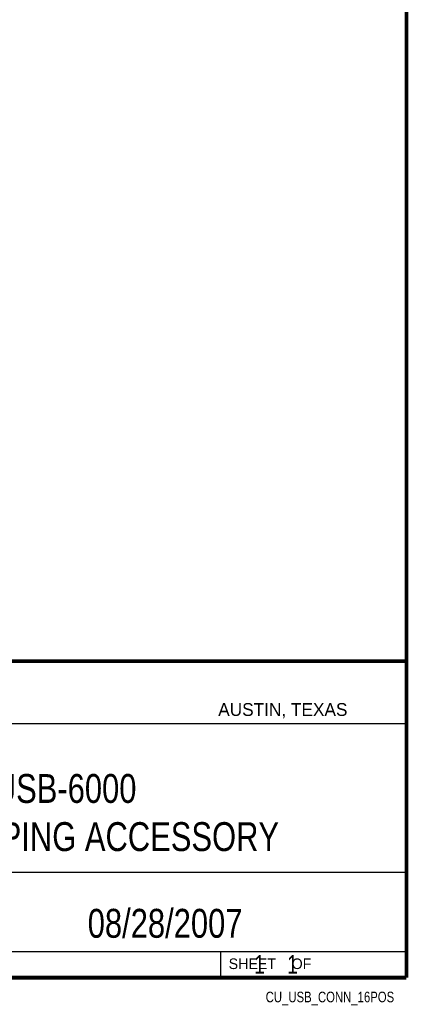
# Model space of a CAD drawing. Header units: inches. Extents: x 0.2 to 16.8, y 0.1 to 10.8.
# Tile 9 of 10: x 14.7 to 16.8, y 0.1 to 5.4. Entities that reach past the tile are written whole.
import ezdxf
from ezdxf.enums import TextEntityAlignment as Align

# ---------------------------------------------------------------- set-up
doc = ezdxf.new("R2010")
doc.units = ezdxf.units.IN
doc.header["$LTSCALE"] = 0.935
doc.header["$MEASUREMENT"] = 0
doc.layers.get('0').update_dxf_attribs({"linetype": 'CONTINUOUS'})
doc.styles.get("Standard").update_dxf_attribs({"font": 'txt', "width": 0.8})

msp = doc.modelspace()

# ---------------------------------------------------------------- linework, layer by layer
at = {"color": 2, "linetype": 'CONTINUOUS'}
for p, q in [((13.0652, 1.9695), (16.745, 1.9695)), ((16.745, 1.9695), (16.745, 0.2605)), ((13.0653, 1.6329), (16.75, 1.6329)), ((13.0652, 0.8295), (16.745, 0.8295)), ((13.0652, 0.4005), (16.745, 0.4005)), ((15.745, 0.4005), (15.745, 0.2605)), ((13.0652, 0.2605), (16.745, 0.2605)), ((15.7462, 0.2607), (16.7462, 0.2607)), ((15.7462, 0.2607), (15.7462, 0.2602)), ((15.7462, 0.2602), (16.7462, 0.2602)), ((16.7462, 0.2607), (16.7462, 0.2602))]:
    msp.add_line(p, q, dxfattribs=at)
at = {"color": 7, "linetype": 'CONTINUOUS', "const_width": 0.02}
for points in [[(16.75, 0.2586), (16.75, 10.7586)], [(11.4718, 1.9702), (16.75, 1.9707)], [(0.25, 0.2586), (16.75, 0.2586)]]:
    msp.add_lwpolyline(points, dxfattribs=at)

# ---------------------------------------------------------------- texts
at = {"color": 2, "linetype": 'CONTINUOUS'}
for s, height, p in [('AUSTIN, TEXAS', 0.069617, (15.7327, 1.6745)), ('SHEET    OF', 0.057262, (15.7892, 0.3052))]:
    msp.add_text(s, height=height, dxfattribs=at).set_placement(p)
at = {"color": 2, "linetype": 'CONTINUOUS', "width": 0.8}
msp.add_text('CU_USB_CONN_16POS', height=0.057262, dxfattribs=at).set_placement((16.6837, 0.1254), align=Align.RIGHT)
at = {"color": 7, "linetype": 'CONTINUOUS'}
for s, insert, char_height, width, attachment_point in [('USB-6000\\PPROTOTYPING ACCESSORY', (14.9051, 1.3603), 0.15625, 2.625, 2), ('08/28/2007 ', (15.4455, 0.6307), 0.15625, 1.375, 2), ('    1    1', (15.8075, 0.3805), 0.1, 0.8, 1)]:
    msp.add_mtext(s, dxfattribs=dict(at, insert=insert, char_height=char_height, width=width, attachment_point=attachment_point))

doc.saveas('drawing.dxf')
